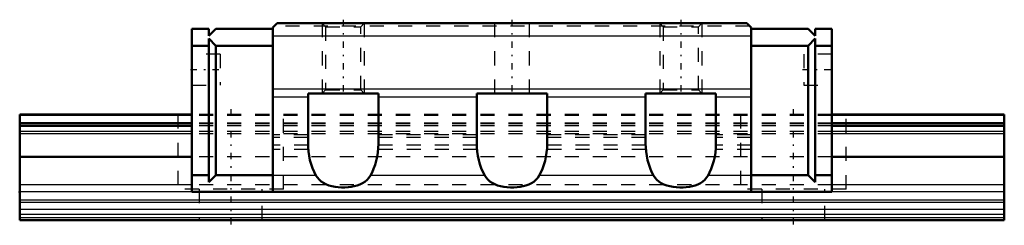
# Model space of a CAD drawing. Header units: millimetres. Extents: x -15 to 55, y -0.4 to 14.2.
import ezdxf

# ---------------------------------------------------------------- set-up
doc = ezdxf.new("R2010")
doc.units = ezdxf.units.MM
doc.linetypes.add('Center', pattern=[1.5, 0.45, -0.5, 0.05, -0.5])
doc.linetypes.add('Dashed', pattern=[2, 1, -1])
for name, color, linetype, lineweight in [('2d ConnectionPoints', 7, 'Continuous', 50), ('AM_0', 7, 'Continuous', 50), ('AM_4', 3, 'Continuous', 25), ('AM_5', 3, 'Continuous', 25), ('AM_7', 7, 'Center', 25), ('AM_9', 6, 'Dashed', 25)]:
    doc.layers.add(name, color=color, linetype=linetype, lineweight=lineweight)

# ---------------------------------------------------------------- blocks, each defined once
blk = doc.blocks.new('1_SHW14CAMSS1_Slide12_50_0_in_SHW14CA1SSM70LMG150W12250001_0')
at = {"layer": 'AM_0'}
for p, q in [((3, 13.7), (3.3, 14)), ((36.7, 14), (3.3, 14)), ((36.7, 14), (37, 13.7)), ((-1.55, 13.6), (-2.75, 13.6)), ((-2.75, 13.6), (-2.75, 2)), ((-1.55, 13.1), (-1.05, 13.6)), ((-1.55, 13.6), (-1.55, 13.1)), ((3, 13.6), (-1.05, 13.6)), ((3, 13.7), (3, 2)), ((37, 13.7), (37, 2)), ((37, 13.6), (41.05, 13.6)), ((41.55, 13.1), (41.05, 13.6)), ((41.55, 13.6), (42.75, 13.6)), ((41.55, 13.6), (41.55, 13.1)), ((42.75, 13.6), (42.75, 2)), ((-1.05, 12.4), (-1.55, 12.9)), ((-1.55, 12.9), (-1.55, 2.7)), ((41.05, 12.4), (41.55, 12.9)), ((41.55, 12.9), (41.55, 2.7)), ((-1.55, 12.4), (-2.75, 12.4)), ((3, 12.4), (-1.05, 12.4)), ((-1.05, 12.4), (-1.05, 3.2)), ((37, 12.4), (41.05, 12.4)), ((41.05, 12.4), (41.05, 3.2)), ((41.55, 12.4), (42.75, 12.4)), ((5.5, 5.429), (5.5, 9)), ((5.5, 9), (10.5, 9)), ((10.5, 9), (10.5, 5.429)), ((17.5, 5.429), (17.5, 9)), ((17.5, 9), (22.5, 9)), ((22.5, 9), (22.5, 5.429)), ((29.5, 5.429), (29.5, 9)), ((29.5, 9), (34.5, 9)), ((34.5, 9), (34.5, 5.429)), ((-1.55, 3.2), (-2.75, 3.2)), ((-1.55, 2.7), (-1.05, 3.2)), ((3, 3.2), (-1.05, 3.2)), ((37, 3.2), (41.05, 3.2)), ((41.55, 2.7), (41.05, 3.2)), ((41.55, 3.2), (42.75, 3.2)), ((42.75, 2), (-2.75, 2))]:
    blk.add_line(p, q, dxfattribs=at)
for points in [[(6.059, 3.179), (5.929, 3.429), (5.815, 3.694), (5.717, 3.973), (5.637, 4.263), (5.575, 4.561), (5.531, 4.866), (5.506, 5.176), (5.5, 5.429)], [(10.5, 5.429), (10.49, 5.118), (10.462, 4.81), (10.415, 4.505), (10.349, 4.208), (10.266, 3.921), (10.165, 3.644), (10.048, 3.382), (9.941, 3.179)], [(18.059, 3.179), (17.929, 3.429), (17.815, 3.694), (17.717, 3.973), (17.637, 4.263), (17.575, 4.561), (17.531, 4.866), (17.506, 5.176), (17.5, 5.429)], [(22.5, 5.429), (22.49, 5.118), (22.462, 4.81), (22.415, 4.505), (22.349, 4.208), (22.266, 3.921), (22.165, 3.644), (22.048, 3.382), (21.941, 3.179)], [(30.059, 3.179), (29.929, 3.429), (29.815, 3.694), (29.717, 3.973), (29.637, 4.263), (29.575, 4.561), (29.531, 4.866), (29.506, 5.176), (29.5, 5.429)], [(34.5, 5.429), (34.49, 5.118), (34.462, 4.81), (34.415, 4.505), (34.349, 4.208), (34.266, 3.921), (34.165, 3.644), (34.048, 3.382), (33.941, 3.179)], [(9.941, 3.179), (9.829, 3.01), (9.697, 2.858), (9.546, 2.727), (9.378, 2.618), (9.193, 2.528), (8.994, 2.456), (8.79, 2.402), (8.576, 2.362), (8.356, 2.337), (8.122, 2.323), (7.886, 2.323), (7.652, 2.336), (7.417, 2.364), (7.189, 2.407), (6.972, 2.466), (6.773, 2.542), (6.589, 2.637), (6.424, 2.75), (6.284, 2.877), (6.163, 3.02), (6.059, 3.179)], [(21.941, 3.179), (21.829, 3.01), (21.697, 2.858), (21.546, 2.727), (21.378, 2.618), (21.193, 2.528), (20.994, 2.456), (20.79, 2.402), (20.576, 2.362), (20.356, 2.337), (20.122, 2.323), (19.886, 2.323), (19.652, 2.336), (19.417, 2.364), (19.189, 2.407), (18.972, 2.466), (18.773, 2.542), (18.589, 2.637), (18.424, 2.75), (18.284, 2.877), (18.163, 3.02), (18.059, 3.179)], [(33.941, 3.179), (33.834, 3.016), (33.708, 2.869), (33.564, 2.741), (33.4, 2.631), (33.22, 2.539), (33.024, 2.465), (32.822, 2.409), (32.609, 2.368), (32.391, 2.34), (32.158, 2.324), (31.923, 2.322), (31.689, 2.333), (31.453, 2.358), (31.223, 2.399), (31.005, 2.456), (30.803, 2.529), (30.616, 2.621), (30.447, 2.732), (30.298, 2.863), (30.169, 3.012), (30.059, 3.179)]]:
    blk.add_lwpolyline(points, dxfattribs=at)
at = {"layer": 'AM_4'}
for p, q in [((37, 13.086), (3, 13.086)), ((37, 9.315), (3, 9.315)), ((5.5, 8.741), (3, 8.741)), ((17.5, 8.741), (10.5, 8.741)), ((29.5, 8.741), (22.5, 8.741)), ((37, 8.741), (34.5, 8.741)), ((6.059, 3.179), (3, 3.179)), ((18.059, 3.179), (9.941, 3.179)), ((30.059, 3.179), (21.941, 3.179)), ((37, 3.179), (33.941, 3.179))]:
    blk.add_line(p, q, dxfattribs=at)
at = {"layer": 'AM_5', "linetype": 'Dashed'}
for p, q in [((6.5, 14), (6.5, 9)), ((9.5, 14), (9.5, 9)), ((30.5, 14), (30.5, 9)), ((33.5, 14), (33.5, 9))]:
    blk.add_line(p, q, dxfattribs=at)
at = {"layer": 'AM_7'}
for p, q in [((8, 14.25), (8, 8.75)), ((20, 14.25), (20, 8.75)), ((32, 14.25), (32, 8.75)), ((-2.85, 10.7), (-0.65, 10.7)), ((40.65, 10.7), (42.85, 10.7))]:
    blk.add_line(p, q, dxfattribs=at)
at = {"layer": 'AM_9'}
for p, q in [((6.5, 14), (6.75, 13.75)), ((9.25, 13.75), (9.5, 14)), ((18.75, 14), (18.75, 9)), ((21.25, 9), (21.25, 14)), ((30.5, 14), (30.75, 13.75)), ((33.25, 13.75), (33.5, 14)), ((36.9, 13.8), (3.1, 13.8)), ((6.75, 13.75), (6.75, 9.25)), ((6.75, 13.75), (9.25, 13.75)), ((9.25, 9.25), (9.25, 13.75)), ((30.75, 13.75), (30.75, 9.25)), ((30.75, 13.75), (33.25, 13.75)), ((33.25, 9.25), (33.25, 13.75)), ((-0.75, 11.8), (-2.75, 11.8)), ((-0.75, 11.8), (-0.75, 9.6)), ((42.75, 11.8), (40.75, 11.8)), ((40.75, 11.8), (40.75, 9.6)), ((-2.75, 9.6), (-0.75, 9.6)), ((6.75, 9.25), (6.5, 9)), ((6.75, 9.25), (9.25, 9.25)), ((9.5, 9), (9.25, 9.25)), ((30.75, 9.25), (30.5, 9)), ((30.75, 9.25), (33.25, 9.25)), ((33.5, 9), (33.25, 9.25)), ((40.75, 9.6), (42.75, 9.6)), ((42.75, 7.5), (-2.75, 7.5)), ((42.75, 7.433), (-2.75, 7.433)), ((42.75, 6.9), (-2.75, 6.9)), ((42.75, 6.841), (-2.75, 6.841)), ((42.75, 6.7), (-2.75, 6.7)), ((42.75, 6.307), (-2.75, 6.307)), ((42.75, 6.123), (-2.75, 6.123)), ((5.5, 6.054), (3, 6.054)), ((5.5, 5.859), (3, 5.859)), ((17.5, 6.054), (10.5, 6.054)), ((17.5, 5.859), (10.5, 5.859)), ((29.5, 6.054), (22.5, 6.054)), ((29.5, 5.859), (22.5, 5.859)), ((37, 6.054), (34.5, 6.054)), ((37, 5.859), (34.5, 5.859)), ((5.508, 5.337), (3, 5.337)), ((5.517, 5.01), (3, 5.01)), ((17.517, 5.01), (10.483, 5.01)), ((17.508, 5.337), (10.492, 5.337)), ((29.517, 5.01), (22.483, 5.01)), ((29.508, 5.337), (22.492, 5.337)), ((37, 5.01), (34.483, 5.01)), ((37, 5.337), (34.492, 5.337)), ((42.75, 4.491), (-2.75, 4.491)), ((42.75, 2.507), (-2.75, 2.507))]:
    blk.add_line(p, q, dxfattribs=at)
for points in [[(5.508, 5.337), (5.508, 5.41), (5.508, 5.492), (5.506, 5.573), (5.503, 5.646), (5.501, 5.714), (5.5, 5.782)], [(10.5, 5.782), (10.499, 5.728), (10.497, 5.663), (10.495, 5.591), (10.493, 5.511), (10.492, 5.429), (10.492, 5.344), (10.492, 5.337)], [(17.508, 5.337), (17.508, 5.41), (17.508, 5.492), (17.506, 5.573), (17.503, 5.646), (17.501, 5.714), (17.5, 5.782)], [(22.5, 5.782), (22.499, 5.728), (22.497, 5.663), (22.495, 5.591), (22.493, 5.511), (22.492, 5.429), (22.492, 5.344), (22.492, 5.337)], [(29.508, 5.337), (29.508, 5.42), (29.507, 5.504), (29.505, 5.582), (29.503, 5.656), (29.501, 5.724), (29.5, 5.782)], [(34.5, 5.782), (34.499, 5.728), (34.497, 5.663), (34.495, 5.591), (34.493, 5.511), (34.492, 5.426), (34.492, 5.337)], [(5.517, 5.01), (5.552, 4.702), (5.606, 4.4), (5.678, 4.106), (5.768, 3.822), (5.874, 3.55), (5.997, 3.293), (6.059, 3.179)], [(9.941, 3.179), (10.071, 3.429), (10.185, 3.695), (10.283, 3.973), (10.363, 4.263), (10.425, 4.561), (10.469, 4.866), (10.483, 5.01)], [(17.517, 5.01), (17.552, 4.702), (17.606, 4.4), (17.678, 4.106), (17.768, 3.822), (17.874, 3.55), (17.997, 3.293), (18.059, 3.179)], [(21.941, 3.179), (22.071, 3.429), (22.185, 3.695), (22.283, 3.973), (22.363, 4.263), (22.425, 4.561), (22.469, 4.866), (22.483, 5.01)], [(29.517, 5.01), (29.552, 4.702), (29.606, 4.4), (29.678, 4.106), (29.768, 3.822), (29.874, 3.55), (29.997, 3.293), (30.059, 3.179)], [(33.941, 3.179), (34.071, 3.429), (34.185, 3.695), (34.283, 3.973), (34.363, 4.263), (34.425, 4.561), (34.469, 4.866), (34.483, 5.01)]]:
    blk.add_lwpolyline(points, dxfattribs=at)
blk = doc.blocks.new('2_SHW14CAM7015_Track_0_in_SHW14CA1SSM70LMG150W12250001_0')
at = {"layer": 'AM_0'}
for p, q in [((-2.75, 7.5), (-15, 7.5)), ((-15, 7.5), (-15, 0)), ((55, 7.5), (42.75, 7.5)), ((55, 7.5), (55, 0)), ((-2.75, 6.9), (-15, 6.9)), ((-2.75, 6.7), (-15, 6.7)), ((55, 6.9), (42.75, 6.9)), ((55, 6.7), (42.75, 6.7)), ((-2.75, 4.491), (-15, 4.491)), ((55, 4.491), (42.75, 4.491)), ((55, 0), (-15, 0))]:
    blk.add_line(p, q, dxfattribs=at)
at = {"layer": 'AM_4'}
for p, q in [((-2.75, 7.433), (-15, 7.433)), ((55, 7.433), (42.75, 7.433)), ((-2.75, 6.841), (-15, 6.841)), ((-2.75, 6.307), (-15, 6.307)), ((55, 6.841), (42.75, 6.841)), ((55, 6.307), (42.75, 6.307)), ((-2.75, 6.123), (-15, 6.123)), ((55, 6.123), (42.75, 6.123)), ((-2.75, 2.507), (-15, 2.507)), ((55, 2.507), (42.75, 2.507)), ((55, 1.998), (-15, 1.998)), ((55, 1.409), (-15, 1.409)), ((55, 1.253), (-15, 1.253)), ((55, 0.744), (-15, 0.744)), ((55, 0.391), (-15, 0.391)), ((55, 0.146), (-15, 0.146))]:
    blk.add_line(p, q, dxfattribs=at)
at = {"layer": 'AM_7'}
for p, q in [((0, 7.875), (0, -0.375)), ((40, 7.875), (40, -0.375))]:
    blk.add_line(p, q, dxfattribs=at)
at = {"layer": 'AM_9'}
for p, q in [((-3.75, 7.5), (-3.75, 2.2)), ((42.75, 7.5), (-2.75, 7.5)), ((42.75, 7.433), (-2.75, 7.433)), ((3.75, 2.2), (3.75, 7.5)), ((36.25, 7.5), (36.25, 2.2)), ((43.75, 2.2), (43.75, 7.5)), ((42.75, 6.9), (-2.75, 6.9)), ((42.75, 6.841), (-2.75, 6.841)), ((42.75, 6.7), (-2.75, 6.7)), ((42.75, 6.307), (-2.75, 6.307)), ((42.75, 6.123), (-2.75, 6.123)), ((42.75, 4.491), (-2.75, 4.491)), ((3.75, 2.2), (-3.75, 2.2)), ((42.75, 2.507), (-2.75, 2.507)), ((-2.25, 2.2), (-2.25, 0)), ((2.25, 0), (2.25, 2.2)), ((43.75, 2.2), (36.25, 2.2)), ((37.75, 2.2), (37.75, 0)), ((42.25, 0), (42.25, 2.2))]:
    blk.add_line(p, q, dxfattribs=at)

msp = doc.modelspace()

# ---------------------------------------------------------------- linework, layer by layer
at = {"layer": '2d ConnectionPoints'}
for p in [(-15, 2), (0, 0), (0, 0)]:
    msp.add_point(p, dxfattribs=at)

# ---------------------------------------------------------------- block references
for name in ['1_SHW14CAMSS1_Slide12_50_0_in_SHW14CA1SSM70LMG150W12250001_0', '2_SHW14CAM7015_Track_0_in_SHW14CA1SSM70LMG150W12250001_0']:
    msp.add_blockref(name, (0, 0))

doc.saveas('drawing.dxf')
